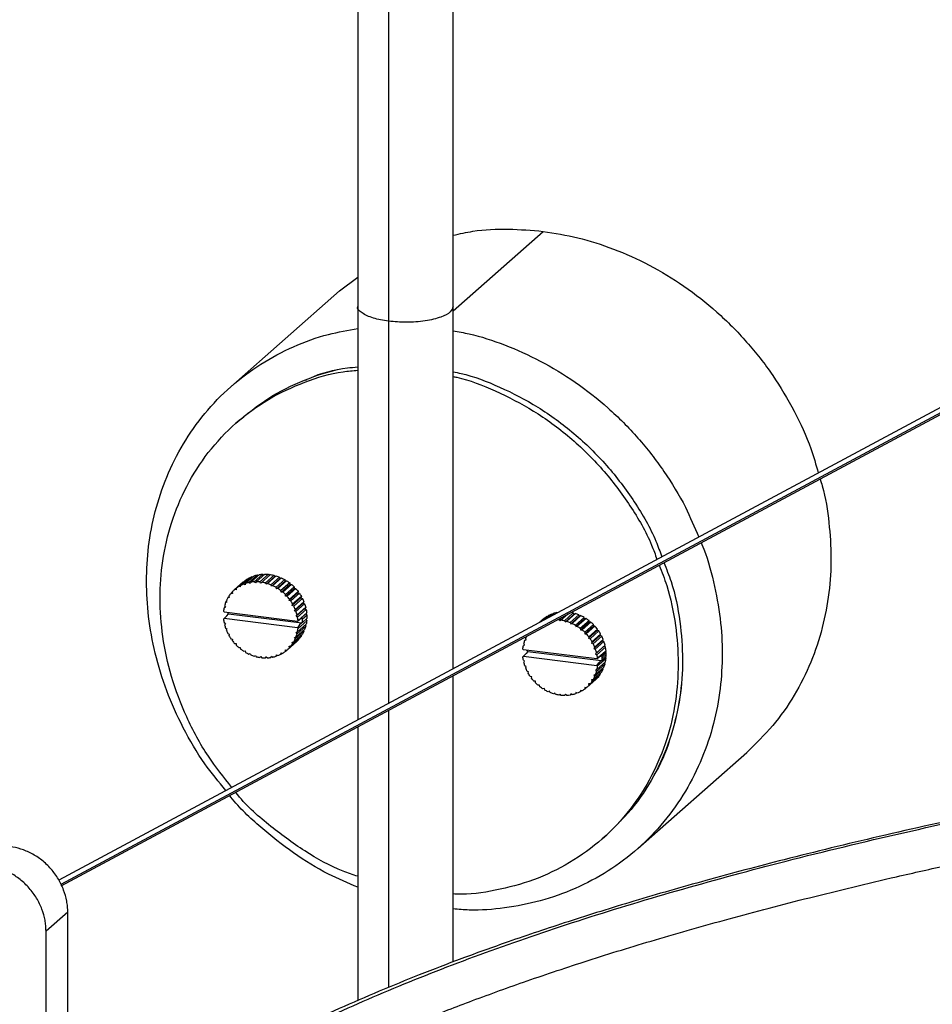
# Paper-space layout '_Dimétrica' of a CAD drawing. Header units: millimetres. Extents: x -1230 to -72, y -354 to 386.
# Tile 6 of 12: x -700 to -551, y -100 to 60. Entities that reach past the tile are written whole.
import ezdxf

# ---------------------------------------------------------------- set-up
doc = ezdxf.new("R2010")
doc.units = ezdxf.units.MM

psp = doc.layouts.new('_Dimétrica')

# ---------------------------------------------------------------- linework, layer by layer
at = {"color": 7, "linetype": 'Continuous', "lineweight": 25}
for p, q in [((-226.87, 170.16), (-693.35, -79.88)), ((-226.23, 169.63), (-693.05, -80.6)), ((-692.96, -80.8), (-226.43, 169.28)), ((-644.77, 86.74), (-644.77, -53.84)), ((-639.76, 87.74), (-639.76, -51.15)), ((-629.27, -45.53), (-629.27, 84.79)), ((-629.27, 12.61), (-614.65, 25.5)), ((-647.73, 15.86), (-644.77, 18.08)), ((-647.73, 15.86), (-665.4, 0.27)), ((-663.86, -5.04), (-664.57, -5.67)), ((-661.08, -30.3), (-662.5, -31.55)), ((-662.17, -31.49), (-660.75, -30.24)), ((-660.2, -30.18), (-661.62, -31.43)), ((-661.28, -31.42), (-659.86, -30.18)), ((-661.08, -30.3), (-660.93, -30.4)), ((-659.3, -30.2), (-660.71, -31.45)), ((-660.54, -31.65), (-658.96, -30.25)), ((-660.2, -30.18), (-660.04, -30.33)), ((-658.39, -30.36), (-659.8, -31.61)), ((-659.3, -30.2), (-659.13, -30.4)), ((-658.39, -30.36), (-658.25, -30.58)), ((-663.39, -31.44), (-664.8, -32.69)), ((-664.55, -32.49), (-663.14, -31.24)), ((-662.69, -30.94), (-664.11, -32.19)), ((-663.82, -32.03), (-662.41, -30.78)), ((-663.51, -31.55), (-663.39, -31.44)), ((-663.39, -31.44), (-663.37, -31.44)), ((-661.92, -30.56), (-663.33, -31.8)), ((-663.1, -31.91), (-663.33, -31.8)), ((-663.02, -31.69), (-663.1, -31.91)), ((-663.02, -31.69), (-661.61, -30.44)), ((-662.69, -30.94), (-662.62, -30.96)), ((-662.28, -31.69), (-662.5, -31.55)), ((-662.17, -31.49), (-662.28, -31.69)), ((-661.92, -30.56), (-661.8, -30.61)), ((-661.42, -31.6), (-661.62, -31.43)), ((-661.28, -31.42), (-661.42, -31.6)), ((-660.54, -31.65), (-660.71, -31.45)), ((-659.66, -31.82), (-659.8, -31.61)), ((-658.25, -30.58), (-659.66, -31.82)), ((-659.47, -31.7), (-659.66, -31.82)), ((-659.47, -31.7), (-658.05, -30.46)), ((-657.5, -30.65), (-658.91, -31.9)), ((-658.8, -32.13), (-658.91, -31.9)), ((-657.39, -30.88), (-658.8, -32.13)), ((-658.59, -32.04), (-657.17, -30.8)), ((-658.25, -30.58), (-658.05, -30.46)), ((-656.64, -31.07), (-658.06, -32.32)), ((-656.56, -31.31), (-657.98, -32.56)), ((-657.75, -32.51), (-656.34, -31.26)), ((-657.5, -30.65), (-657.39, -30.88)), ((-657.39, -30.88), (-657.17, -30.8)), ((-655.84, -31.61), (-657.26, -32.85)), ((-655.8, -31.85), (-657.21, -33.1)), ((-656.98, -33.08), (-655.56, -31.84)), ((-656.64, -31.07), (-656.56, -31.31)), ((-656.56, -31.31), (-656.34, -31.26)), ((-655.84, -31.61), (-655.8, -31.85)), ((-655.8, -31.85), (-655.56, -31.84)), ((-665.18, -33.11), (-665.4, -33.3)), ((-665.16, -33.31), (-665.4, -33.3)), ((-665.19, -33.06), (-665.16, -33.31)), ((-664.83, -32.72), (-664.92, -32.8)), ((-664.56, -32.73), (-664.8, -32.69)), ((-664.55, -32.49), (-664.56, -32.73)), ((-663.87, -32.26), (-664.11, -32.19)), ((-663.82, -32.03), (-663.87, -32.26)), ((-658.59, -32.04), (-658.8, -32.13)), ((-657.98, -32.56), (-658.06, -32.32)), ((-657.75, -32.51), (-657.98, -32.56)), ((-657.21, -33.1), (-657.26, -32.85)), ((-656.98, -33.08), (-657.21, -33.1)), ((-655.12, -32.25), (-656.53, -33.5)), ((-656.52, -33.74), (-656.53, -33.5)), ((-655.11, -32.49), (-656.52, -33.74)), ((-656.28, -33.76), (-654.87, -32.52)), ((-654.51, -33.22), (-655.92, -34.47)), ((-654.48, -32.98), (-655.9, -34.23)), ((-655.68, -34.53), (-654.27, -33.28)), ((-655.12, -32.25), (-655.11, -32.49)), ((-655.11, -32.49), (-654.87, -32.52)), ((-654.48, -32.98), (-654.51, -33.22)), ((-654.51, -33.22), (-654.27, -33.28)), ((-666.08, -34.64), (-666.26, -34.8)), ((-666.04, -34.73), (-666.26, -34.8)), ((-666.14, -34.5), (-666.04, -34.73)), ((-665.69, -33.84), (-665.89, -34.01)), ((-665.66, -33.98), (-665.89, -34.01)), ((-665.72, -33.73), (-665.66, -33.98)), ((-656.28, -33.76), (-656.52, -33.74)), ((-655.92, -34.47), (-655.9, -34.23)), ((-655.68, -34.53), (-655.92, -34.47)), ((-654.01, -34.02), (-655.43, -35.27)), ((-655.43, -35.27), (-655.36, -35.04)), ((-653.95, -33.79), (-655.36, -35.04)), ((-655.19, -35.36), (-653.78, -34.11)), ((-653.63, -34.87), (-655.04, -36.12)), ((-653.53, -34.66), (-654.95, -35.91)), ((-654.82, -36.24), (-653.41, -35)), ((-653.95, -33.79), (-654.01, -34.02)), ((-654.01, -34.02), (-653.78, -34.11)), ((-653.53, -34.66), (-653.63, -34.87)), ((-653.63, -34.87), (-653.41, -35)), ((-666.59, -36.21), (-666.5, -36.32)), ((-666.33, -35.5), (-666.5, -35.65)), ((-666.3, -35.55), (-666.5, -35.65)), ((-666.5, -36.32), (-654.58, -37.82)), ((-666.43, -35.33), (-666.3, -35.55)), ((-666.04, -36.96), (-665.8, -36.6)), ((-665.91, -36.39), (-665.91, -36.5)), ((-665.8, -36.6), (-665.91, -36.5)), ((-665.8, -36.6), (-653.87, -38.1)), ((-655.19, -35.36), (-655.43, -35.27)), ((-655.04, -36.12), (-654.95, -35.91)), ((-654.82, -36.24), (-655.04, -36.12)), ((-653.37, -35.75), (-654.78, -37)), ((-653.24, -35.56), (-654.65, -36.81)), ((-654.58, -37.16), (-653.16, -35.91)), ((-653.08, -36.48), (-654.49, -37.73)), ((-653.24, -36.65), (-654.26, -37.55)), ((-653.24, -35.56), (-653.37, -35.75)), ((-653.37, -35.75), (-653.16, -35.91)), ((-653.08, -36.48), (-653.24, -36.65)), ((-653.24, -36.65), (-653.05, -36.83)), ((-614.08, -37.39), (-613.28, -36.68)), ((-612.97, -36.57), (-613.61, -37.14)), ((-613.16, -36.74), (-613.28, -36.68)), ((-612.68, -36.64), (-612.44, -36.43)), ((-612.37, -36.48), (-612.44, -36.43)), ((-610.66, -36.68), (-611.9, -37.77)), ((-611.16, -37.74), (-609.75, -36.49)), ((-609.61, -36.7), (-611.02, -37.95)), ((-609.41, -36.58), (-610.82, -37.83)), ((-610.27, -38.03), (-608.86, -36.78)), ((-609.61, -36.7), (-609.75, -36.49)), ((-609.41, -36.58), (-609.61, -36.7)), ((-608.74, -37.01), (-608.86, -36.78)), ((-666.5, -37.38), (-666.59, -37.47)), ((-666.5, -37.38), (-666.04, -36.96)), ((-654.58, -38.88), (-666.5, -37.38)), ((-666.5, -38.04), (-666.3, -38.2)), ((-666.3, -38.2), (-666.43, -38.39)), ((-654.78, -37), (-654.65, -36.81)), ((-654.58, -37.16), (-654.78, -37)), ((-654.58, -37.82), (-654.26, -37.55)), ((-654.58, -37.82), (-654.49, -37.73)), ((-653.16, -38.3), (-654.58, -39.55)), ((-654.49, -38.99), (-653.08, -37.74)), ((-654.26, -37.55), (-653.87, -37.35)), ((-653.87, -38.1), (-654.26, -38.44)), ((-653.87, -37.35), (-653.76, -37.46)), ((-653.76, -38.03), (-653.87, -38.1)), ((-653.76, -37.46), (-653.05, -36.83)), ((-653.05, -37.4), (-653.76, -38.03)), ((-653.23, -37.55), (-653.08, -37.74)), ((-615.26, -38.02), (-614.75, -37.57)), ((-614.49, -37.37), (-615.21, -38)), ((-614.95, -37.86), (-614.05, -37.07)), ((-614.75, -37.57), (-614.86, -37.68)), ((-614.73, -37.57), (-614.75, -37.57)), ((-613.77, -36.91), (-614.68, -37.72)), ((-613.98, -37.09), (-614.05, -37.07)), ((-612.3, -37.56), (-612.07, -37.58)), ((-612.07, -37.58), (-611.66, -37.22)), ((-612.07, -37.58), (-611.9, -37.77)), ((-611.16, -37.74), (-611.02, -37.95)), ((-611.02, -37.95), (-610.82, -37.83)), ((-610.27, -38.03), (-610.16, -38.26)), ((-608.74, -37.01), (-610.16, -38.26)), ((-610.16, -38.26), (-609.94, -38.17)), ((-608.53, -36.92), (-609.94, -38.17)), ((-609.42, -38.45), (-608, -37.2)), ((-607.92, -37.44), (-609.34, -38.69)), ((-607.69, -37.39), (-609.11, -38.63)), ((-608.53, -36.92), (-608.74, -37.01)), ((-608.62, -38.98), (-607.2, -37.73)), ((-607.16, -37.98), (-608.57, -39.23)), ((-606.92, -37.97), (-608.33, -39.21)), ((-607.92, -37.44), (-608, -37.2)), ((-607.69, -37.39), (-607.92, -37.44)), ((-607.89, -39.62), (-606.48, -38.38)), ((-607.16, -37.98), (-607.2, -37.73)), ((-606.92, -37.97), (-607.16, -37.98)), ((-606.47, -38.62), (-606.48, -38.38)), ((-666.26, -38.96), (-666.04, -39.08)), ((-666.04, -39.08), (-666.14, -39.29)), ((-665.89, -39.84), (-665.66, -39.93)), ((-665.66, -39.93), (-665.72, -40.16)), ((-653.78, -39.94), (-655.19, -41.19)), ((-654.95, -40.7), (-653.53, -39.46)), ((-653.41, -39.15), (-654.82, -40.4)), ((-654.78, -39.65), (-654.58, -39.55)), ((-654.65, -39.87), (-654.78, -39.65)), ((-654.65, -39.87), (-653.24, -38.63)), ((-654.26, -38.44), (-654.58, -38.88)), ((-654.49, -38.99), (-654.58, -38.88)), ((-653.59, -39.31), (-653.53, -39.46)), ((-653.34, -38.45), (-653.24, -38.63)), ((-609.42, -38.45), (-609.34, -38.69)), ((-609.34, -38.69), (-609.11, -38.63)), ((-608.62, -38.98), (-608.57, -39.23)), ((-608.57, -39.23), (-608.33, -39.21)), ((-607.89, -39.62), (-607.88, -39.87)), ((-606.47, -38.62), (-607.88, -39.87)), ((-607.88, -39.87), (-607.64, -39.89)), ((-606.23, -38.64), (-607.64, -39.89)), ((-605.87, -39.35), (-607.28, -40.6)), ((-607.25, -40.36), (-605.84, -39.11)), ((-605.63, -39.41), (-607.04, -40.66)), ((-606.72, -41.17), (-605.31, -39.92)), ((-606.23, -38.64), (-606.47, -38.62)), ((-605.87, -39.35), (-605.84, -39.11)), ((-605.63, -39.41), (-605.87, -39.35)), ((-605.37, -40.15), (-605.31, -39.92)), ((-665.4, -40.67), (-665.16, -40.73)), ((-665.16, -40.73), (-665.19, -40.97)), ((-664.8, -41.44), (-664.56, -41.46)), ((-664.56, -41.46), (-664.55, -41.7)), ((-656.16, -42.4), (-654.75, -41.16)), ((-655.9, -42.14), (-654.48, -40.89)), ((-654.27, -40.65), (-655.68, -41.9)), ((-655.43, -41.22), (-655.19, -41.19)), ((-655.36, -41.46), (-655.43, -41.22)), ((-655.36, -41.46), (-653.95, -40.22)), ((-655.04, -40.47), (-654.82, -40.4)), ((-654.95, -40.7), (-655.04, -40.47)), ((-654.49, -40.84), (-654.48, -40.89)), ((-653.98, -40.11), (-653.95, -40.22)), ((-617.66, -41.68), (-617.79, -41.45)), ((-617.62, -40.93), (-617.44, -40.77)), ((-617.62, -40.93), (-617.4, -40.86)), ((-617.4, -40.86), (-617.49, -40.62)), ((-617.06, -40.11), (-617.01, -40.11)), ((-617.01, -40.11), (-617.02, -40.09)), ((-607.25, -40.36), (-607.28, -40.6)), ((-607.28, -40.6), (-607.04, -40.66)), ((-605.37, -40.15), (-606.78, -41.4)), ((-606.72, -41.17), (-606.78, -41.4)), ((-606.78, -41.4), (-606.55, -41.49)), ((-605.14, -40.24), (-606.55, -41.49)), ((-604.99, -41), (-606.4, -42.25)), ((-606.3, -42.03), (-604.89, -40.79)), ((-604.77, -41.12), (-606.18, -42.37)), ((-605.14, -40.24), (-605.37, -40.15)), ((-604.99, -41), (-604.89, -40.79)), ((-604.77, -41.12), (-604.99, -41)), ((-664.11, -42.11), (-663.87, -42.1)), ((-663.87, -42.1), (-663.82, -42.34)), ((-663.33, -42.69), (-663.1, -42.64)), ((-663.1, -42.64), (-663.02, -42.88)), ((-662.5, -43.16), (-662.28, -43.07)), ((-662.28, -43.07), (-662.17, -43.3)), ((-657.26, -43.17), (-657.21, -42.94)), ((-657.26, -43.17), (-657.05, -42.99)), ((-657.21, -42.94), (-656.98, -43.01)), ((-656.53, -42.71), (-656.52, -42.47)), ((-656.53, -42.71), (-656.3, -42.51)), ((-656.52, -42.47), (-656.28, -42.51)), ((-655.92, -41.89), (-655.68, -41.9)), ((-655.9, -42.14), (-655.92, -41.89)), ((-617.86, -42.45), (-617.95, -42.34)), ((-617.86, -41.78), (-617.69, -41.63)), ((-617.86, -41.78), (-617.66, -41.68)), ((-605.94, -43.95), (-617.86, -42.45)), ((-617.4, -43.09), (-617.86, -43.5)), ((-617.16, -42.73), (-617.4, -43.09)), ((-617.27, -42.62), (-617.27, -42.52)), ((-617.27, -42.62), (-617.16, -42.73)), ((-617.16, -42.73), (-605.22, -44.23)), ((-606.3, -42.03), (-606.4, -42.25)), ((-606.4, -42.25), (-606.18, -42.37)), ((-604.73, -41.88), (-606.14, -43.13)), ((-606.01, -42.94), (-606.14, -43.13)), ((-606.14, -43.13), (-605.94, -43.28)), ((-606.01, -42.94), (-604.6, -41.69)), ((-604.52, -42.04), (-605.94, -43.28)), ((-605.85, -43.86), (-604.44, -42.61)), ((-604.6, -42.78), (-605.62, -43.68)), ((-604.41, -42.96), (-605.12, -43.58)), ((-604.73, -41.88), (-604.6, -41.69)), ((-604.52, -42.04), (-604.73, -41.88)), ((-604.6, -42.78), (-604.44, -42.61)), ((-604.41, -42.96), (-604.6, -42.78)), ((-661.62, -43.5), (-661.42, -43.37)), ((-661.42, -43.37), (-661.28, -43.59)), ((-660.71, -43.7), (-660.54, -43.55)), ((-660.54, -43.55), (-660.37, -43.75)), ((-659.8, -43.78), (-659.66, -43.6)), ((-659.8, -43.78), (-659.63, -43.62)), ((-659.66, -43.6), (-659.47, -43.77)), ((-658.91, -43.71), (-658.8, -43.51)), ((-658.91, -43.71), (-658.73, -43.55)), ((-658.8, -43.51), (-658.59, -43.65)), ((-658.06, -43.51), (-657.98, -43.29)), ((-658.06, -43.51), (-657.87, -43.34)), ((-657.98, -43.29), (-657.75, -43.4)), ((-617.95, -43.6), (-617.86, -43.5)), ((-617.86, -43.5), (-605.94, -45.01)), ((-617.66, -44.33), (-617.86, -44.17)), ((-617.79, -44.52), (-617.66, -44.33)), ((-604.6, -44.75), (-606.01, -46)), ((-605.62, -43.68), (-605.94, -43.95)), ((-605.85, -43.86), (-605.94, -43.95)), ((-605.94, -45.67), (-604.52, -44.43)), ((-605.94, -45.01), (-605.62, -44.57)), ((-604.44, -43.87), (-605.85, -45.12)), ((-605.22, -43.48), (-605.62, -43.68)), ((-605.62, -44.57), (-605.22, -44.23)), ((-605.12, -43.58), (-605.22, -43.48)), ((-605.22, -44.23), (-605.12, -44.15)), ((-605.12, -44.15), (-604.41, -43.53)), ((-605.11, -43.87), (-604.41, -43.25)), ((-604.6, -44.75), (-604.7, -44.58)), ((-604.44, -43.87), (-604.58, -43.68)), ((-617.4, -45.21), (-617.62, -45.08)), ((-617.49, -45.42), (-617.4, -45.21)), ((-617.01, -46.06), (-617.25, -45.97)), ((-617.08, -46.29), (-617.01, -46.06)), ((-605.31, -46.34), (-606.72, -47.59)), ((-606.55, -47.31), (-605.14, -46.07)), ((-604.89, -45.58), (-606.3, -46.83)), ((-606.18, -46.53), (-604.77, -45.28)), ((-605.94, -45.67), (-606.14, -45.78)), ((-606.14, -45.78), (-606.01, -46)), ((-605.94, -45.01), (-605.85, -45.12)), ((-605.31, -46.34), (-605.33, -46.24)), ((-604.89, -45.58), (-604.95, -45.44)), ((-629.27, -93.16), (-629.27, -46.65)), ((-616.52, -46.86), (-616.76, -46.8)), ((-616.54, -47.1), (-616.52, -46.86)), ((-615.92, -47.59), (-616.16, -47.56)), ((-615.91, -47.83), (-615.92, -47.59)), ((-607.52, -48.53), (-606.11, -47.28)), ((-605.84, -47.02), (-607.25, -48.27)), ((-607.04, -48.02), (-605.63, -46.78)), ((-606.55, -47.31), (-606.78, -47.35)), ((-606.78, -47.35), (-606.72, -47.59)), ((-606.18, -46.53), (-606.4, -46.59)), ((-606.4, -46.59), (-606.3, -46.83)), ((-605.84, -47.02), (-605.85, -46.97)), ((-615.23, -48.23), (-615.47, -48.24)), ((-615.18, -48.47), (-615.23, -48.23)), ((-614.46, -48.77), (-614.69, -48.82)), ((-614.38, -49.01), (-614.46, -48.77)), ((-613.64, -49.2), (-613.85, -49.28)), ((-613.53, -49.43), (-613.64, -49.2)), ((-612.78, -49.5), (-612.98, -49.62)), ((-612.64, -49.72), (-612.78, -49.5)), ((-609.34, -49.41), (-609.42, -49.63)), ((-609.23, -49.47), (-609.42, -49.63)), ((-609.11, -49.52), (-609.34, -49.41)), ((-608.57, -49.07), (-608.62, -49.3)), ((-608.41, -49.12), (-608.62, -49.3)), ((-608.33, -49.14), (-608.57, -49.07)), ((-607.88, -48.6), (-607.89, -48.84)), ((-607.66, -48.63), (-607.89, -48.84)), ((-607.64, -48.64), (-607.88, -48.6)), ((-607.04, -48.02), (-607.28, -48.02)), ((-607.28, -48.02), (-607.25, -48.27)), ((-611.9, -49.68), (-612.07, -49.83)), ((-611.73, -49.87), (-611.9, -49.68)), ((-611.02, -49.72), (-611.16, -49.9)), ((-610.99, -49.75), (-611.16, -49.9)), ((-610.82, -49.89), (-611.02, -49.72)), ((-610.16, -49.64), (-610.27, -49.84)), ((-610.09, -49.68), (-610.27, -49.84)), ((-609.94, -49.78), (-610.16, -49.64)), ((-639.76, -52.28), (-639.76, -97.31)), ((-644.77, -54.96), (-644.77, -99.44)), ((-599.26, -74.73), (-581.58, -59.14)), ((-605.04, -73.17), (-604.33, -72.54)), ((-691.91, -85.06), (-695.44, -88.18)), ((-691.91, -198.2), (-691.91, -85.06)), ((-695.44, -201.32), (-695.44, -88.18))]:
    psp.add_line(p, q, dxfattribs=at)
for points, knots in [([(-691.91, -127.26), (-691.66, -127.06), (-688.75, -124.75), (-682.46, -120.43), (-672.95, -114.33), (-662.32, -108.32), (-650.52, -102.41), (-637.41, -96.69), (-623.25, -91.25), (-608.11, -86.11), (-592.09, -81.28), (-574.79, -76.61), (-556.23, -72.13), (-536.46, -67.85), (-516.15, -63.87), (-495.4, -60.15), (-474.3, -56.66), (-452.94, -53.34), (-433.64, -50.5), (-416.5, -48.04), (-401.59, -45.94), (-386.66, -43.84), (-371.74, -41.74), (-356.89, -39.59), (-342.21, -37.3), (-327.85, -34.8), (-313.93, -32.04), (-300.6, -28.97), (-287.98, -25.57), (-276.17, -21.87), (-265.2, -17.9), (-255.07, -13.68), (-245.73, -9.27), (-237.18, -4.68), (-228.75, 0.47), (-220.44, 6.15), (-212.17, 12.36), (-204.34, 18.62), (-196.82, 24.93), (-191.99, 29.16), (-189.57, 31.27)], [0, 0, 0, 0, 0.002709, 0.031369, 0.060033, 0.088692, 0.118717, 0.148738, 0.178765, 0.208787, 0.238812, 0.268836, 0.301591, 0.334347, 0.367105, 0.399861, 0.432617, 0.465375, 0.498135, 0.520657, 0.543177, 0.565699, 0.588221, 0.610742, 0.633261, 0.655782, 0.678299, 0.700815, 0.723332, 0.74585, 0.768366, 0.790883, 0.813401, 0.83592, 0.85844, 0.886749, 0.915062, 0.943376, 0.971686, 1, 1, 1, 1]), ([(-191.89, 30.6), (-194.2, 28.58), (-198.73, 24.61), (-205.66, 18.78), (-212.58, 13.19), (-219.57, 7.85), (-226.7, 2.76), (-234.06, -2.04), (-241.76, -6.52), (-249.85, -10.68), (-258.21, -14.51), (-266.78, -18.02), (-275.49, -21.21), (-284.27, -24.07), (-292.92, -26.59), (-301.2, -28.76), (-308.88, -30.59), (-315.81, -32.11), (-321.91, -33.35), (-327.19, -34.37), (-331.94, -35.24), (-336.45, -36.04), (-341.23, -36.85), (-346.67, -37.74), (-353.17, -38.76), (-360.87, -39.92), (-369.78, -41.22), (-379.9, -42.66), (-391.21, -44.25), (-403.02, -45.91), (-414.72, -47.56), (-425.63, -49.11), (-435.78, -50.58), (-445.1, -51.95), (-453.56, -53.22), (-461.17, -54.38), (-467.93, -55.44), (-473.92, -56.39), (-479.17, -57.23), (-483.69, -57.97), (-487.5, -58.61), (-490.73, -59.15), (-493.88, -59.69), (-497.44, -60.3), (-501.78, -61.06), (-506.89, -61.97), (-512.77, -63.04), (-519.4, -64.27), (-526.75, -65.69), (-534.81, -67.3), (-546.07, -69.64), (-559.83, -72.7), (-574.8, -76.34), (-588.06, -79.85), (-599.76, -83.22), (-610.46, -86.55), (-619.76, -89.67), (-627.79, -92.57), (-634.77, -95.24), (-641.41, -97.95), (-647.93, -100.78), (-654.44, -103.79), (-661.32, -107.21), (-668.49, -111.07), (-675.9, -115.39), (-683.11, -119.98), (-688.51, -123.62), (-691.28, -125.75), (-691.91, -126.23)], [0, 0, 0, 0, 0.027531, 0.054127, 0.079792, 0.104517, 0.128298, 0.151127, 0.173013, 0.193972, 0.214015, 0.233136, 0.251337, 0.268624, 0.284948, 0.299809, 0.313063, 0.324713, 0.334754, 0.343187, 0.350394, 0.357521, 0.364665, 0.372944, 0.382998, 0.394832, 0.408448, 0.423852, 0.441041, 0.460009, 0.477696, 0.494396, 0.50988, 0.524149, 0.537201, 0.548835, 0.559294, 0.568579, 0.576688, 0.583773, 0.589736, 0.594583, 0.59898, 0.604566, 0.611418, 0.619536, 0.628899, 0.639523, 0.65141, 0.664559, 0.678937, 0.70713, 0.733906, 0.756613, 0.778188, 0.798632, 0.817939, 0.833433, 0.84811, 0.86238, 0.877241, 0.892744, 0.908886, 0.92872, 0.949434, 0.971031, 0.993505, 1, 1, 1, 1]), ([(-629.27, 24.87), (-628.21, 25.11), (-625.29, 25.75), (-620.37, 26), (-616.53, 25.66), (-614.65, 25.5)], [0, 0, 0, 0, 0.225735, 0.621079, 1, 1, 1, 1]), ([(-691.91, -134.95), (-691.86, -134.91), (-689.82, -133.25), (-685.4, -130.05), (-678.69, -125.43), (-671.63, -120.99), (-664.39, -116.79), (-656.96, -112.83), (-649.42, -109.14), (-641.82, -105.73), (-634.1, -102.51), (-625.99, -99.36), (-617.1, -96.15), (-607.22, -92.85), (-596.28, -89.48), (-584.28, -86.07), (-571.21, -82.65), (-559.25, -79.77), (-548.73, -77.4), (-540.12, -75.55), (-531.67, -73.8), (-523.75, -72.24), (-516.54, -70.86), (-510.07, -69.66), (-504.37, -68.63), (-499.44, -67.75), (-495.31, -67.03), (-491.9, -66.45), (-488.79, -65.92), (-485.49, -65.37), (-481.57, -64.72), (-476.94, -63.96), (-471.57, -63.1), (-465.69, -62.17), (-459.34, -61.19), (-452.57, -60.15), (-445.17, -59.04), (-437.14, -57.86), (-428.47, -56.6), (-419.18, -55.26), (-409.38, -53.87), (-398.62, -52.36), (-387.49, -50.79), (-376.46, -49.24), (-366.61, -47.84), (-357.96, -46.57), (-350.51, -45.44), (-344.26, -44.44), (-338.98, -43.57), (-334.28, -42.77), (-329.74, -41.96), (-324.91, -41.06), (-319.48, -40), (-313.19, -38.71), (-306.08, -37.13), (-298.23, -35.23), (-289.79, -32.98), (-281, -30.38), (-272.11, -27.44), (-263.27, -24.17), (-254.59, -20.57), (-246.11, -16.65), (-237.9, -12.39), (-230.08, -7.8), (-222.6, -2.91), (-215.35, 2.27), (-208.26, 7.69), (-201.23, 13.37), (-194.2, 19.27), (-189.6, 23.3), (-187.26, 25.35)], [0, 0, 0, 0, 0.000497, 0.022487, 0.044168, 0.065003, 0.085384, 0.104877, 0.123489, 0.14122, 0.158075, 0.174996, 0.193056, 0.212503, 0.233125, 0.254918, 0.277887, 0.302031, 0.316098, 0.330535, 0.344522, 0.357255, 0.368734, 0.378956, 0.387923, 0.395618, 0.402062, 0.407254, 0.411492, 0.416532, 0.422545, 0.429628, 0.437857, 0.447242, 0.456598, 0.466877, 0.478077, 0.490199, 0.503245, 0.517213, 0.532105, 0.547319, 0.565593, 0.582121, 0.596908, 0.609953, 0.621251, 0.630801, 0.638604, 0.645647, 0.652675, 0.659897, 0.668503, 0.678681, 0.690434, 0.703762, 0.718669, 0.734952, 0.752157, 0.770257, 0.789252, 0.80914, 0.829929, 0.851608, 0.874152, 0.897568, 0.921857, 0.947023, 0.973068, 1, 1, 1, 1]), ([(-614.65, 25.5), (-612.77, 25.19), (-608.93, 24.57), (-603.14, 22.72), (-597.34, 20.12), (-591.68, 16.69), (-586.34, 12.49), (-581.48, 7.62), (-577.24, 2.19), (-573.77, -3.64), (-571.3, -8.98), (-570.33, -12.41), (-569.95, -13.74)], [0, 0, 0, 0, 0.094355, 0.1928, 0.294781, 0.399584, 0.506357, 0.614143, 0.721929, 0.828702, 0.933506, 1, 1, 1, 1]), ([(-639.76, 10.9), (-640.64, 11.05), (-642.47, 11.36), (-644.19, 12.23), (-644.95, 12.95), (-644.75, 13.3), (-644.74, 13.32)], [0, 0, 0, 0, 0.311943, 0.649587, 0.987232, 1, 1, 1, 1]), ([(-639.76, 10.9), (-640.64, 11.05), (-642.47, 11.36), (-644.19, 12.23), (-644.95, 12.95), (-644.75, 13.3), (-644.74, 13.32)], [0, 0, 0, 0, 0.311943, 0.649587, 0.987232, 1, 1, 1, 1]), ([(-629.29, 13.32), (-629.38, 13.01), (-629.56, 12.37), (-631.21, 11.51), (-633.73, 10.9), (-636.83, 10.65), (-638.81, 10.82), (-639.76, 10.9)], [0, 0, 0, 0, 0.187177, 0.382343, 0.593589, 0.804834, 1, 1, 1, 1]), ([(-629.29, 13.32), (-629.38, 13.01), (-629.56, 12.37), (-631.21, 11.51), (-633.73, 10.9), (-636.83, 10.65), (-638.81, 10.82), (-639.76, 10.9)], [0, 0, 0, 0, 0.187177, 0.382343, 0.593589, 0.804834, 1, 1, 1, 1]), ([(-666.23, -65.34), (-667.4, -63.91), (-670.01, -60.71), (-673.22, -55.23), (-675.93, -49.2), (-677.79, -43.11), (-678.87, -37.14), (-679.22, -31.33), (-678.87, -25.6), (-677.8, -19.9), (-675.92, -14.29), (-673.23, -8.92), (-669.74, -3.98), (-665.51, 0.38), (-660.65, 4.04), (-655.3, 6.87), (-649.99, 8.82), (-646.37, 9.44), (-644.77, 9.72)], [0, 0, 0, 0, 0.053899, 0.120187, 0.185253, 0.248566, 0.309685, 0.368264, 0.426843, 0.487962, 0.551275, 0.616341, 0.682629, 0.749547, 0.816465, 0.882753, 0.947819, 1, 1, 1, 1]), ([(-629.27, 9.33), (-628.41, 9.19), (-625.59, 8.71), (-620.82, 7.11), (-615.01, 4.53), (-609.35, 1.09), (-604.01, -3.1), (-599.15, -7.97), (-594.94, -13.41), (-591.61, -18.83), (-590.06, -22.53), (-589.38, -24.15)], [0, 0, 0, 0, 0.049902, 0.164215, 0.282634, 0.40433, 0.528313, 0.653473, 0.778633, 0.902616, 1, 1, 1, 1]), ([(-663.86, -5.04), (-662.15, -3.68), (-658.73, -0.97), (-652.79, 1.71), (-648.08, 3.21), (-645.34, 3.44), (-644.77, 3.49)], [0, 0, 0, 0, 0.312685, 0.621165, 0.921563, 1, 1, 1, 1]), ([(-653.28, 1.33), (-653.08, 1.43), (-650.97, 2.45), (-648.08, 3.19), (-645.33, 3.44), (-644.77, 3.49)], [0, 0, 0, 0, 0.077338, 0.808966, 1, 1, 1, 1]), ([(-665.22, -64.81), (-666.55, -63.16), (-669.42, -59.6), (-672.7, -53.49), (-675.18, -46.93), (-676.59, -40.42), (-677.05, -34.09), (-676.6, -27.88), (-675.18, -21.73), (-672.72, -15.78), (-669.2, -10.29), (-664.71, -5.52), (-659.41, -1.64), (-653.51, 1.11), (-648.56, 2.63), (-645.57, 2.87), (-644.77, 2.94)], [0, 0, 0, 0, 0.067502, 0.145428, 0.221311, 0.294325, 0.363833, 0.433341, 0.506355, 0.582239, 0.660164, 0.739152, 0.81814, 0.896065, 0.971948, 1, 1, 1, 1]), ([(-629.27, 2.67), (-628.84, 2.59), (-626.28, 2.11), (-621.61, 0.27), (-615.39, -2.92), (-609.51, -7.23), (-604.19, -12.42), (-599.75, -18.35), (-596.78, -23.4), (-595.68, -26.52), (-595.37, -27.37)], [0, 0, 0, 0, 0.028505, 0.17267, 0.322501, 0.476363, 0.632323, 0.788283, 0.942145, 1, 1, 1, 1]), ([(-629.27, 2.67), (-628.84, 2.59), (-626.28, 2.11), (-621.61, 0.27), (-615.39, -2.92), (-609.51, -7.23), (-604.19, -12.42), (-599.75, -18.35), (-596.78, -23.4), (-595.68, -26.52), (-595.37, -27.37)], [0, 0, 0, 0, 0.028505, 0.17267, 0.322501, 0.476363, 0.632323, 0.788283, 0.942145, 1, 1, 1, 1]), ([(-629.27, 1.91), (-629.08, 1.87), (-626.76, 1.42), (-622.31, -0.36), (-616.1, -3.54), (-610.21, -7.86), (-604.89, -13.04), (-600.46, -18.97), (-597.52, -23.96), (-596.44, -27), (-596.16, -27.79)], [0, 0, 0, 0, 0.012861, 0.160051, 0.313027, 0.470119, 0.629351, 0.788584, 0.945675, 1, 1, 1, 1]), ([(-569.65, -14.7), (-569.53, -15.08), (-568.79, -17.42), (-568.15, -21.74), (-567.76, -27.55), (-568.12, -33.28), (-569.19, -38.98), (-571.06, -44.59), (-573.76, -49.95), (-577.22, -54.93), (-580.12, -57.73), (-581.58, -59.14)], [0, 0, 0, 0, 0.0233924, 0.142536, 0.2567301, 0.3709241, 0.4900677, 0.6134902, 0.7403287, 0.8695514, 1, 1, 1, 1]), ([(-588.98, -25.06), (-588.93, -25.16), (-588.01, -27.22), (-586.92, -31.37), (-585.78, -37.32), (-585.45, -43.14), (-585.79, -48.87), (-586.87, -54.57), (-588.74, -60.18), (-591.43, -65.55), (-594.92, -70.49), (-599.15, -74.85), (-604.01, -78.51), (-609.35, -81.35), (-615.01, -83.36), (-620.82, -84.48), (-625.59, -84.87), (-628.41, -84.64), (-629.27, -84.57)], [0, 0, 0, 0, 0.003531, 0.0725813, 0.1392377, 0.2031251, 0.2670125, 0.3336689, 0.4027192, 0.4736807, 0.5459761, 0.6189572, 0.6919384, 0.7642337, 0.8351952, 0.9042456, 0.970902, 1, 1, 1, 1]), ([(-595.81, -28.72), (-595.37, -29.81), (-594.1, -33), (-593.05, -38.42), (-592.56, -44.74), (-593.02, -50.96), (-594.43, -57.1), (-596.9, -63.05), (-600.41, -68.54), (-604.91, -73.32), (-610.21, -77.17), (-616.1, -80), (-622.31, -81.62), (-626.76, -82.28), (-629.08, -82.14), (-629.27, -82.13)], [0, 0, 0, 0, 0.043925, 0.128026, 0.208089, 0.288153, 0.372254, 0.459661, 0.54942, 0.640402, 0.731384, 0.821143, 0.90855, 0.992651, 1, 1, 1, 1]), ([(-595.02, -28.3), (-594.62, -29.33), (-593.37, -32.45), (-592.34, -37.79), (-591.85, -44.11), (-592.31, -50.33), (-593.72, -56.48), (-596.2, -62.41), (-599.67, -67.96), (-602.77, -71.01), (-604.33, -72.54)], [0, 0, 0, 0, 0.06463, 0.196514, 0.322066, 0.447618, 0.579502, 0.71657, 0.857326, 1, 1, 1, 1]), ([(-595.02, -28.3), (-594.62, -29.33), (-593.37, -32.45), (-592.34, -37.79), (-591.85, -44.11), (-592.3, -50.34), (-593.78, -56.44), (-595.29, -60.69), (-596.57, -62.65), (-596.69, -62.84)], [0, 0, 0, 0, 0.088405, 0.268807, 0.440547, 0.612287, 0.792688, 0.980181, 1, 1, 1, 1]), ([(-609.75, -36.49), (-609.85, -36.46), (-609.99, -36.43), (-610.12, -36.41), (-610.15, -36.41)], [0, 0, 0, 0, 0.797937, 1, 1, 1, 1]), ([(-654.48, -40.89), (-654.55, -40.96), (-654.64, -41.05), (-654.73, -41.14), (-654.75, -41.15)], [0, 0, 0, 0, 0.7994858, 1, 1, 1, 1]), ([(-617.49, -40.62), (-617.45, -40.53), (-617.39, -40.4), (-617.32, -40.28), (-617.31, -40.24)], [0, 0, 0, 0, 0.7153162, 1, 1, 1, 1]), ([(-606.11, -47.28), (-606.07, -47.25), (-605.98, -47.17), (-605.89, -47.08), (-605.84, -47.02)], [0, 0, 0, 0, 0.3718466, 1, 1, 1, 1]), ([(-644.77, -81.05), (-646.37, -80.37), (-649.99, -78.84), (-655.32, -75.56), (-660.6, -71.34), (-664.07, -68.13), (-665.54, -66.22), (-665.61, -66.14)], [0, 0, 0, 0, 0.205669, 0.462123, 0.723397, 0.987149, 1, 1, 1, 1]), ([(-644.77, -79.26), (-645.57, -78.99), (-648.56, -77.99), (-653.52, -75.24), (-659.34, -70.94), (-663.09, -67.62), (-664.6, -65.62), (-664.62, -65.6)], [0, 0, 0, 0, 0.1072, 0.397191, 0.694985, 0.996838, 1, 1, 1, 1]), ([(-691.91, -85.06), (-691.91, -84.91), (-691.91, -84.75), (-691.92, -84.52), (-691.93, -84.44), (-691.94, -84.32), (-691.94, -84.29), (-691.94, -84.22), (-691.97, -83.9), (-692.02, -83.57), (-692.18, -82.69), (-692.35, -82.09), (-692.8, -80.89), (-693.08, -80.29), (-693.78, -79.13), (-694.18, -78.58), (-695.09, -77.55), (-695.59, -77.07), (-696.65, -76.23), (-697.22, -75.87), (-698.37, -75.26), (-698.96, -75.01), (-700.13, -74.65), (-700.7, -74.52), (-701.26, -74.45)], [0, 0, 0, 0, 0.03125, 0.03125, 0.046875, 0.046875, 0.054687, 0.054687, 0.0625, 0.125, 0.125, 0.25, 0.25, 0.375, 0.375, 0.5, 0.5, 0.625, 0.625, 0.75, 0.75, 0.875, 0.875, 1, 1, 1, 1]), ([(-695.44, -88.18), (-695.44, -88.02), (-695.45, -87.87), (-695.46, -87.64), (-695.46, -87.56), (-695.47, -87.44), (-695.47, -87.4), (-695.48, -87.33), (-695.51, -87.01), (-695.55, -86.69), (-695.72, -85.81), (-695.88, -85.21), (-696.33, -84), (-696.62, -83.41), (-697.31, -82.25), (-697.72, -81.7), (-698.62, -80.67), (-699.12, -80.19), (-700.19, -79.35), (-700.75, -78.98), (-701.91, -78.37), (-702.5, -78.13), (-703.66, -77.76), (-704.24, -77.64), (-704.8, -77.57)], [0, 0, 0, 0, 0.03125, 0.03125, 0.046875, 0.046875, 0.054687, 0.054687, 0.0625, 0.125, 0.125, 0.25, 0.25, 0.375, 0.375, 0.5, 0.5, 0.625, 0.625, 0.75, 0.75, 0.875, 0.875, 1, 1, 1, 1])]:
    psp.add_open_spline(points, degree=3, knots=knots, dxfattribs=at)
for points in [[(-661.61, -30.44), (-661.44, -30.39), (-661.26, -30.34), (-661.08, -30.3)], [(-660.75, -30.24), (-660.57, -30.21), (-660.39, -30.19), (-660.2, -30.18)], [(-659.86, -30.18), (-659.68, -30.18), (-659.49, -30.19), (-659.3, -30.2)], [(-658.96, -30.25), (-658.77, -30.28), (-658.58, -30.31), (-658.39, -30.36)], [(-663.33, -31.8), (-663.5, -31.87), (-663.66, -31.94), (-663.82, -32.03)], [(-663.14, -31.24), (-662.99, -31.13), (-662.85, -31.03), (-662.69, -30.94)], [(-662.5, -31.55), (-662.68, -31.59), (-662.85, -31.64), (-663.02, -31.69)], [(-662.41, -30.78), (-662.25, -30.7), (-662.09, -30.62), (-661.92, -30.56)], [(-661.62, -31.43), (-661.8, -31.44), (-661.99, -31.46), (-662.17, -31.49)], [(-660.71, -31.45), (-660.9, -31.43), (-661.09, -31.42), (-661.28, -31.42)], [(-659.8, -31.61), (-659.99, -31.56), (-660.18, -31.52), (-660.37, -31.49)], [(-658.91, -31.9), (-659.1, -31.83), (-659.28, -31.76), (-659.47, -31.7)], [(-658.05, -30.46), (-657.87, -30.51), (-657.68, -30.58), (-657.5, -30.65)], [(-657.17, -30.8), (-656.99, -30.88), (-656.82, -30.97), (-656.64, -31.07)], [(-656.34, -31.26), (-656.17, -31.37), (-656, -31.48), (-655.84, -31.61)], [(-655.56, -31.84), (-655.41, -31.97), (-655.26, -32.11), (-655.12, -32.25)], [(-665.4, -33.3), (-665.51, -33.44), (-665.62, -33.58), (-665.72, -33.73)], [(-664.8, -32.69), (-664.94, -32.81), (-665.06, -32.93), (-665.19, -33.06)], [(-664.11, -32.19), (-664.26, -32.28), (-664.41, -32.38), (-664.55, -32.49)], [(-658.06, -32.32), (-658.23, -32.22), (-658.41, -32.13), (-658.59, -32.04)], [(-657.26, -32.85), (-657.42, -32.73), (-657.58, -32.62), (-657.75, -32.51)], [(-656.53, -33.5), (-656.68, -33.35), (-656.82, -33.22), (-656.98, -33.08)], [(-654.87, -32.52), (-654.73, -32.67), (-654.6, -32.82), (-654.48, -32.98)], [(-654.27, -33.28), (-654.15, -33.45), (-654.05, -33.62), (-653.95, -33.79)], [(-666.26, -34.8), (-666.33, -34.97), (-666.38, -35.15), (-666.43, -35.33)], [(-665.89, -34.01), (-665.98, -34.17), (-666.06, -34.33), (-666.14, -34.5)], [(-655.9, -34.23), (-656.02, -34.07), (-656.15, -33.91), (-656.28, -33.76)], [(-655.36, -35.04), (-655.46, -34.86), (-655.57, -34.69), (-655.68, -34.53)], [(-653.78, -34.11), (-653.69, -34.29), (-653.61, -34.47), (-653.53, -34.66)], [(-653.41, -35), (-653.34, -35.18), (-653.29, -35.37), (-653.24, -35.56)], [(-666.5, -35.65), (-666.54, -35.84), (-666.57, -36.02), (-666.59, -36.21)], [(-654.95, -35.91), (-655.02, -35.72), (-655.1, -35.54), (-655.19, -35.36)], [(-654.65, -36.81), (-654.7, -36.62), (-654.76, -36.43), (-654.82, -36.24)], [(-653.16, -35.91), (-653.13, -36.1), (-653.1, -36.29), (-653.08, -36.48)], [(-613.28, -36.68), (-613.44, -36.75), (-613.61, -36.83), (-613.77, -36.91)], [(-612.44, -36.43), (-612.62, -36.47), (-612.8, -36.52), (-612.97, -36.57)], [(-608.86, -36.78), (-609.04, -36.71), (-609.22, -36.64), (-609.41, -36.58)], [(-666.59, -37.47), (-666.57, -37.66), (-666.54, -37.85), (-666.5, -38.04)], [(-654.49, -37.73), (-654.51, -37.54), (-654.54, -37.35), (-654.58, -37.16)], [(-653.76, -38.03), (-653.75, -37.84), (-653.75, -37.65), (-653.76, -37.46)], [(-653.08, -37.74), (-653.1, -37.93), (-653.13, -38.12), (-653.16, -38.3)], [(-653.05, -36.83), (-653.04, -37.02), (-653.04, -37.21), (-653.05, -37.4)], [(-614.05, -37.07), (-614.2, -37.16), (-614.35, -37.26), (-614.49, -37.37)], [(-611.73, -37.62), (-611.54, -37.65), (-611.35, -37.69), (-611.16, -37.74)], [(-610.82, -37.83), (-610.64, -37.89), (-610.45, -37.95), (-610.27, -38.03)], [(-609.94, -38.17), (-609.77, -38.25), (-609.59, -38.35), (-609.42, -38.45)], [(-608, -37.2), (-608.18, -37.1), (-608.35, -37.01), (-608.53, -36.92)], [(-607.2, -37.73), (-607.36, -37.61), (-607.53, -37.5), (-607.69, -37.39)], [(-606.48, -38.38), (-606.62, -38.23), (-606.77, -38.1), (-606.92, -37.97)], [(-666.43, -38.39), (-666.38, -38.58), (-666.33, -38.77), (-666.26, -38.96)], [(-666.14, -39.29), (-666.06, -39.48), (-665.98, -39.66), (-665.89, -39.84)], [(-654.82, -40.4), (-654.76, -40.23), (-654.7, -40.05), (-654.65, -39.87)], [(-654.58, -39.55), (-654.54, -39.36), (-654.51, -39.18), (-654.49, -38.99)], [(-653.53, -39.46), (-653.61, -39.62), (-653.69, -39.78), (-653.78, -39.94)], [(-653.24, -38.63), (-653.29, -38.8), (-653.34, -38.98), (-653.41, -39.15)], [(-609.11, -38.63), (-608.94, -38.74), (-608.78, -38.86), (-608.62, -38.98)], [(-608.33, -39.21), (-608.18, -39.34), (-608.03, -39.48), (-607.89, -39.62)], [(-607.64, -39.89), (-607.51, -40.04), (-607.38, -40.2), (-607.25, -40.36)], [(-605.84, -39.11), (-605.96, -38.95), (-606.09, -38.79), (-606.23, -38.64)], [(-605.31, -39.92), (-605.41, -39.75), (-605.51, -39.57), (-605.63, -39.41)], [(-665.72, -40.16), (-665.62, -40.33), (-665.51, -40.5), (-665.4, -40.67)], [(-665.19, -40.97), (-665.06, -41.13), (-664.94, -41.29), (-664.8, -41.44)], [(-655.68, -41.9), (-655.57, -41.76), (-655.46, -41.61), (-655.36, -41.46)], [(-655.19, -41.19), (-655.1, -41.03), (-655.02, -40.87), (-654.95, -40.7)], [(-653.95, -40.22), (-654.05, -40.37), (-654.15, -40.51), (-654.27, -40.65)], [(-617.79, -41.45), (-617.74, -41.28), (-617.68, -41.1), (-617.62, -40.93)], [(-607.04, -40.66), (-606.93, -40.82), (-606.82, -40.99), (-606.72, -41.17)], [(-606.55, -41.49), (-606.46, -41.67), (-606.38, -41.85), (-606.3, -42.03)], [(-604.89, -40.79), (-604.96, -40.6), (-605.05, -40.42), (-605.14, -40.24)], [(-604.6, -41.69), (-604.65, -41.5), (-604.7, -41.31), (-604.77, -41.12)], [(-664.55, -41.7), (-664.41, -41.85), (-664.26, -41.98), (-664.11, -42.11)], [(-663.82, -42.34), (-663.66, -42.47), (-663.5, -42.58), (-663.33, -42.69)], [(-663.02, -42.88), (-662.85, -42.98), (-662.68, -43.07), (-662.5, -43.16)], [(-657.75, -43.4), (-657.58, -43.33), (-657.42, -43.25), (-657.26, -43.17)], [(-656.98, -43.01), (-656.82, -42.92), (-656.68, -42.82), (-656.53, -42.71)], [(-656.28, -42.51), (-656.15, -42.39), (-656.02, -42.27), (-655.9, -42.14)], [(-617.95, -42.34), (-617.93, -42.15), (-617.9, -41.96), (-617.86, -41.78)], [(-606.18, -42.37), (-606.12, -42.56), (-606.06, -42.75), (-606.01, -42.94)], [(-604.44, -42.61), (-604.46, -42.42), (-604.49, -42.23), (-604.52, -42.04)], [(-604.41, -43.25), (-604.41, -43.15), (-604.41, -43.06), (-604.41, -42.96)], [(-662.17, -43.3), (-661.99, -43.37), (-661.8, -43.44), (-661.62, -43.5)], [(-661.28, -43.59), (-661.09, -43.64), (-660.9, -43.67), (-660.71, -43.7)], [(-660.37, -43.75), (-660.18, -43.76), (-659.99, -43.77), (-659.8, -43.78)], [(-659.47, -43.77), (-659.28, -43.76), (-659.1, -43.74), (-658.91, -43.71)], [(-658.59, -43.65), (-658.41, -43.61), (-658.23, -43.56), (-658.06, -43.51)], [(-617.86, -44.17), (-617.9, -43.98), (-617.93, -43.79), (-617.95, -43.6)], [(-617.62, -45.08), (-617.68, -44.9), (-617.74, -44.71), (-617.79, -44.52)], [(-605.94, -43.28), (-605.9, -43.48), (-605.87, -43.67), (-605.85, -43.86)], [(-605.12, -43.58), (-605.11, -43.68), (-605.11, -43.77), (-605.11, -43.87)], [(-605.11, -43.87), (-605.11, -43.96), (-605.11, -44.06), (-605.12, -44.15)], [(-604.77, -45.28), (-604.7, -45.11), (-604.65, -44.93), (-604.6, -44.75)], [(-604.52, -44.43), (-604.49, -44.24), (-604.46, -44.06), (-604.44, -43.87)], [(-604.41, -43.53), (-604.41, -43.44), (-604.41, -43.34), (-604.41, -43.25)], [(-617.25, -45.97), (-617.34, -45.79), (-617.42, -45.61), (-617.49, -45.42)], [(-616.76, -46.8), (-616.87, -46.63), (-616.98, -46.46), (-617.08, -46.29)], [(-606.01, -46), (-606.06, -46.18), (-606.12, -46.35), (-606.18, -46.53)], [(-605.85, -45.12), (-605.87, -45.31), (-605.9, -45.49), (-605.94, -45.67)], [(-605.63, -46.78), (-605.51, -46.64), (-605.41, -46.49), (-605.31, -46.34)], [(-605.14, -46.07), (-605.05, -45.91), (-604.96, -45.75), (-604.89, -45.58)], [(-616.16, -47.56), (-616.29, -47.41), (-616.42, -47.26), (-616.54, -47.1)], [(-615.47, -48.24), (-615.62, -48.11), (-615.77, -47.97), (-615.91, -47.83)], [(-606.72, -47.59), (-606.82, -47.74), (-606.93, -47.89), (-607.04, -48.02)], [(-606.3, -46.83), (-606.38, -47), (-606.46, -47.16), (-606.55, -47.31)], [(-614.69, -48.82), (-614.86, -48.71), (-615.02, -48.6), (-615.18, -48.47)], [(-613.85, -49.28), (-614.03, -49.2), (-614.21, -49.11), (-614.38, -49.01)], [(-612.98, -49.62), (-613.16, -49.57), (-613.35, -49.5), (-613.53, -49.43)], [(-608.62, -49.3), (-608.78, -49.38), (-608.94, -49.46), (-609.11, -49.52)], [(-607.89, -48.84), (-608.03, -48.95), (-608.18, -49.05), (-608.33, -49.14)], [(-607.25, -48.27), (-607.38, -48.4), (-607.51, -48.52), (-607.64, -48.64)], [(-612.07, -49.83), (-612.26, -49.8), (-612.45, -49.76), (-612.64, -49.72)], [(-611.16, -49.9), (-611.35, -49.9), (-611.54, -49.89), (-611.73, -49.87)], [(-610.27, -49.84), (-610.45, -49.87), (-610.64, -49.88), (-610.82, -49.89)], [(-609.42, -49.63), (-609.59, -49.69), (-609.77, -49.74), (-609.94, -49.78)]]:
    psp.add_open_spline(points, degree=3, dxfattribs=at)

doc.saveas('drawing.dxf')
